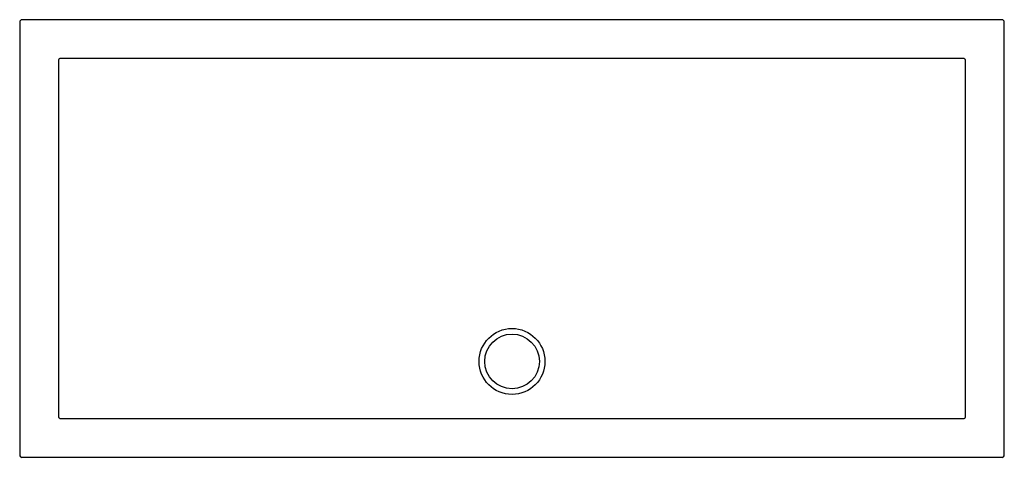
# Model space of a CAD drawing. Header units: millimetres. Extents: x 5081.04 to 5082.84, y 2723.89 to 2724.69.
import ezdxf

# ---------------------------------------------------------------- set-up
doc = ezdxf.new("R2010")
doc.units = ezdxf.units.MM
doc.layers.add('SANINDUSA', color=3, linetype='Continuous')

msp = doc.modelspace()

# ---------------------------------------------------------------- linework, layer by layer
at = {"layer": 'SANINDUSA'}
for p, q in [((5081.041, 2724.6824), (5081.041, 2723.8892)), ((5082.8382, 2724.6864), (5081.045, 2724.6864)), ((5082.8422, 2723.8892), (5082.8422, 2724.6824)), ((5081.045, 2723.8852), (5082.8382, 2723.8852))]:
    msp.add_line(p, q, dxfattribs=at)
at = {"layer": 'SANINDUSA', "flags": 128}
msp.add_lwpolyline([(5082.7713, 2724.0608), (5082.7713, 2724.0688), (5082.7713, 2724.1008), (5082.7713, 2724.2288), (5082.7713, 2724.3242), (5082.7713, 2724.4196), (5082.7713, 2724.515), (5082.7713, 2724.6104)], dxfattribs=at)
at = {"layer": 'SANINDUSA'}
for radius in [0.0603, 0.05]:
    msp.add_circle((5081.9416, 2724.0608), radius, dxfattribs=at)
for centre, major_axis in [((5081.045, 2724.6824), (-0.00283, 0.00283)), ((5082.8382, 2724.6824), (0.00283, 0.00283)), ((5081.045, 2723.8892), (-0.00283, -0.00283)), ((5082.8382, 2723.8892), (0.00283, -0.00283))]:
    msp.add_ellipse(centre, major_axis=major_axis, ratio=0.999695, start_param=5.497939, end_param=7.068431, dxfattribs=at)
for points, knots in [([(5081.1157, 2724.6155), (5081.1154, 2724.6155), (5081.1152, 2724.6155), (5081.1147, 2724.6154), (5081.1144, 2724.6153), (5081.114, 2724.6151), (5081.1138, 2724.615), (5081.1134, 2724.6147), (5081.1132, 2724.6146), (5081.1127, 2724.6141), (5081.1124, 2724.6136), (5081.1121, 2724.613), (5081.1121, 2724.6127), (5081.112, 2724.6123), (5081.1119, 2724.612), (5081.1119, 2724.6118)], [0, 0, 0, 0, 0.125, 0.125, 0.25, 0.25, 0.375, 0.375, 0.5, 0.5, 0.75, 0.75, 0.875, 0.875, 1, 1, 1, 1]), ([(5081.1119, 2724.6104), (5081.1119, 2724.5188), (5081.1119, 2724.4272), (5081.1119, 2724.244), (5081.1119, 2724.1524), (5081.1119, 2724.0608)], [0, 0, 0, 0, 0.5, 0.5, 1, 1, 1, 1]), ([(5081.9416, 2724.6155), (5081.8729, 2724.6155), (5081.8042, 2724.6155), (5081.6667, 2724.6155), (5081.598, 2724.6155), (5081.3919, 2724.6155), (5081.2544, 2724.6155), (5081.117, 2724.6155)], [0, 0, 0, 0, 0.25, 0.25, 0.5, 0.5, 1, 1, 1, 1]), ([(5082.7662, 2724.6155), (5082.6287, 2724.6155), (5082.4913, 2724.6155), (5082.2852, 2724.6155), (5082.2165, 2724.6155), (5082.079, 2724.6155), (5082.0103, 2724.6155), (5081.9416, 2724.6155)], [0, 0, 0, 0, 0.5, 0.5, 0.75, 0.75, 1, 1, 1, 1]), ([(5082.7713, 2724.6118), (5082.7713, 2724.612), (5082.7712, 2724.6123), (5082.7711, 2724.6127), (5082.7711, 2724.613), (5082.7709, 2724.6134), (5082.7708, 2724.6136), (5082.7705, 2724.614), (5082.7703, 2724.6142), (5082.7698, 2724.6147), (5082.7694, 2724.615), (5082.7687, 2724.6153), (5082.7685, 2724.6154), (5082.768, 2724.6155), (5082.7678, 2724.6155), (5082.7675, 2724.6155)], [0, 0, 0, 0, 0.125, 0.125, 0.25, 0.25, 0.375, 0.375, 0.5, 0.5, 0.75, 0.75, 0.875, 0.875, 1, 1, 1, 1]), ([(5081.1119, 2724.0608), (5081.1119, 2724.0442), (5081.1119, 2724.0276), (5081.1119, 2723.9944), (5081.1119, 2723.9778), (5081.1119, 2723.9612)], [0, 0, 0, 0, 0.5, 0.5, 1, 1, 1, 1]), ([(5082.7713, 2723.9612), (5082.7713, 2723.9778), (5082.7713, 2723.9944), (5082.7713, 2724.0276), (5082.7713, 2724.0442), (5082.7713, 2724.0608)], [0, 0, 0, 0, 0.5, 0.5, 1, 1, 1, 1]), ([(5081.1119, 2723.9599), (5081.1119, 2723.9596), (5081.112, 2723.9594), (5081.1121, 2723.9589), (5081.1121, 2723.9587), (5081.1123, 2723.9582), (5081.1124, 2723.958), (5081.1127, 2723.9576), (5081.1128, 2723.9574), (5081.1134, 2723.9569), (5081.1138, 2723.9566), (5081.1145, 2723.9564), (5081.1147, 2723.9563), (5081.1152, 2723.9562), (5081.1154, 2723.9562), (5081.1156, 2723.9562)], [0, 0, 0, 0, 0.125, 0.125, 0.25, 0.25, 0.375, 0.375, 0.5, 0.5, 0.75, 0.75, 0.875, 0.875, 1, 1, 1, 1]), ([(5081.117, 2723.9562), (5081.1514, 2723.9562), (5081.1857, 2723.9561), (5081.2544, 2723.9561), (5081.2888, 2723.9561), (5081.3919, 2723.9561), (5081.4606, 2723.9561), (5081.598, 2723.9561), (5081.6667, 2723.9561), (5081.7526, 2723.9561), (5081.7698, 2723.9561), (5081.8042, 2723.9561), (5081.8213, 2723.9561), (5081.8471, 2723.956), (5081.8557, 2723.956), (5081.8686, 2723.956), (5081.8729, 2723.956), (5081.8815, 2723.956), (5081.8858, 2723.956), (5081.8986, 2723.956), (5081.9072, 2723.956), (5081.9244, 2723.956), (5081.933, 2723.956), (5081.9502, 2723.956), (5081.9588, 2723.956), (5081.976, 2723.956), (5081.9845, 2723.956), (5081.9974, 2723.956), (5082.0017, 2723.956), (5082.0103, 2723.956), (5082.0146, 2723.956), (5082.0275, 2723.956), (5082.0361, 2723.956), (5082.0618, 2723.9561), (5082.079, 2723.9561), (5082.1134, 2723.9561), (5082.1306, 2723.9561), (5082.2165, 2723.9561), (5082.2852, 2723.9561), (5082.4226, 2723.9561), (5082.4913, 2723.9561), (5082.5944, 2723.9561), (5082.6287, 2723.9561), (5082.6975, 2723.9561), (5082.7318, 2723.9562), (5082.7662, 2723.9562)], [0, 0, 0, 0, 0.0625, 0.0625, 0.125, 0.125, 0.25, 0.25, 0.375, 0.375, 0.40625, 0.40625, 0.4375, 0.4375, 0.453125, 0.453125, 0.460937, 0.460937, 0.46875, 0.46875, 0.484375, 0.484375, 0.5, 0.5, 0.515625, 0.515625, 0.53125, 0.53125, 0.539062, 0.539062, 0.546875, 0.546875, 0.5625, 0.5625, 0.59375, 0.59375, 0.625, 0.625, 0.75, 0.75, 0.875, 0.875, 0.9375, 0.9375, 1, 1, 1, 1]), ([(5082.7675, 2723.9562), (5082.7678, 2723.9562), (5082.768, 2723.9562), (5082.7685, 2723.9563), (5082.7687, 2723.9564), (5082.7692, 2723.9565), (5082.7694, 2723.9567), (5082.7698, 2723.9569), (5082.77, 2723.9571), (5082.7705, 2723.9576), (5082.7708, 2723.958), (5082.7711, 2723.9587), (5082.7711, 2723.9589), (5082.7712, 2723.9594), (5082.7713, 2723.9596), (5082.7713, 2723.9599)], [0, 0, 0, 0, 0.125, 0.125, 0.25, 0.25, 0.375, 0.375, 0.5, 0.5, 0.75, 0.75, 0.875, 0.875, 1, 1, 1, 1])]:
    msp.add_open_spline(points, degree=3, knots=knots, dxfattribs=at)
for points in [[(5081.1119, 2724.6118), (5081.1119, 2724.6113), (5081.1119, 2724.6109), (5081.1119, 2724.6104)], [(5081.117, 2724.6155), (5081.1166, 2724.6155), (5081.1161, 2724.6155), (5081.1157, 2724.6155)], [(5082.7675, 2724.6155), (5082.7671, 2724.6155), (5082.7666, 2724.6155), (5082.7662, 2724.6155)], [(5082.7713, 2724.6104), (5082.7713, 2724.6109), (5082.7713, 2724.6113), (5082.7713, 2724.6118)], [(5081.1119, 2723.9612), (5081.1119, 2723.9608), (5081.1119, 2723.9603), (5081.1119, 2723.9599)], [(5081.1156, 2723.9562), (5081.1161, 2723.9562), (5081.1166, 2723.9562), (5081.117, 2723.9562)], [(5082.7662, 2723.9562), (5082.7666, 2723.9562), (5082.7671, 2723.9562), (5082.7675, 2723.9562)], [(5082.7713, 2723.9599), (5082.7713, 2723.9603), (5082.7713, 2723.9608), (5082.7713, 2723.9612)]]:
    msp.add_open_spline(points, degree=3, dxfattribs=at)

doc.saveas('drawing.dxf')
